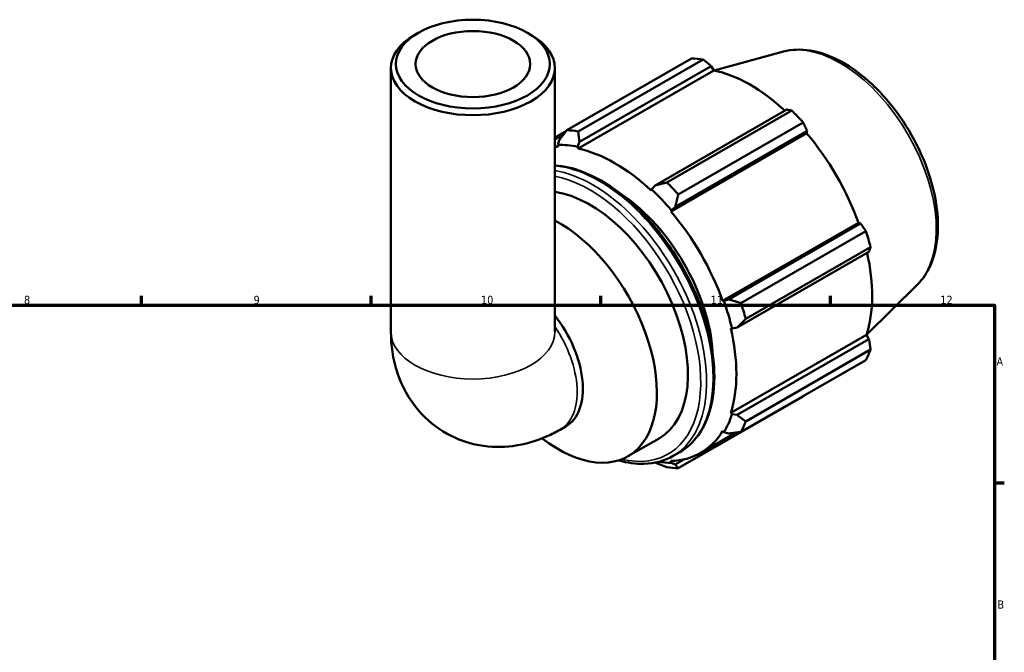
# Model space of a CAD drawing. Header units: millimetres. Extents: x 0 to 931, y 0 to 936.
# Tile 6 of 6: x 524 to 824, y 468 to 661. Entities that reach past the tile are written whole.
import ezdxf

# ---------------------------------------------------------------- set-up
doc = ezdxf.new("R2010")
doc.units = ezdxf.units.MM
for name, color, linetype, lineweight in [('Border (ISO)', 7, 'Continuous', 70), ('Visible (ISO)', 7, 'Continuous', 50), ('Visible Narrow (ISO)', 7, 'Continuous', 35)]:
    doc.layers.add(name, color=color, linetype=linetype, lineweight=lineweight)
doc.styles.add('Note Text (ISO)', font='tahoma.ttf')

# ---------------------------------------------------------------- blocks, each defined once
blk = doc.blocks.new('Borders Default Border')
at = {"layer": 'Border (ISO)'}
for p, q in [((560.67, 574), (560.67, 576.9)), ((630.75, 574), (630.75, 576.9)), ((700.83, 574), (700.83, 576.9)), ((770.92, 574), (770.92, 576.9)), ((821, 519.75), (823.9, 519.75))]:
    blk.add_line(p, q, dxfattribs=at)
at = {"layer": 'Border (ISO)', "flags": 128}
blk.add_lwpolyline([(20, 20), (20, 574), (821, 574), (821, 20), (20, 20)], dxfattribs=at)
at = {"layer": 'Border (ISO)', "color": 232, "true_color": 0xca0064, "char_height": 2.5, "attachment_point": 7, "style": 'Note Text (ISO)'}
for s, insert in [('8', (524.81, 574.34)), ('9', (594.88, 574.35)), ('10', (664.29, 574.35)), ('11', (734.37, 574.4)), ('12', (804.46, 574.4)), ('A', (821.59, 555.62)), ('B', (821.89, 481.38))]:
    blk.add_mtext(s, dxfattribs=dict(at, insert=insert))

msp = doc.modelspace()

# ---------------------------------------------------------------- linework, layer by layer
at = {"layer": 'Visible (ISO)'}
for p, q in [((645.122, 657.174), (644.057, 656.556)), ((678.484, 657.174), (679.549, 656.556)), ((690.445, 627.42), (728.564, 649.371)), ((732.051, 649.032), (693.933, 627.082)), ((756.548, 651.417), (735.415, 645.685)), ((636.803, 565.887), (636.803, 646.415)), ((686.803, 565.887), (686.803, 646.415)), ((694.33, 623.841), (734.565, 647.011)), ((734.565, 647.011), (735.315, 645.707)), ((693.891, 621.852), (735.315, 645.707)), ((757.632, 633.728), (717.396, 610.558)), ((720.989, 611.501), (759.107, 633.452)), ((762.595, 629.773), (724.477, 607.823)), ((690.326, 627.266), (686.803, 625.237)), ((686.803, 624.567), (689.395, 626.06)), ((722.22, 602.673), (763.644, 626.527)), ((723.573, 604.044), (763.808, 627.214)), ((763.808, 627.214), (763.644, 626.527)), ((688.153, 624.44), (687.723, 622.948)), ((687.723, 622.948), (687.908, 622.432)), ((693.771, 622.362), (694.33, 623.841)), ((693.891, 621.852), (693.771, 622.362)), ((717.396, 610.558), (716.357, 609.356)), ((716.357, 609.356), (716.237, 608.984)), ((722.405, 602.976), (723.573, 604.044)), ((722.22, 602.673), (722.405, 602.976)), ((738.021, 575.306), (779.445, 599.16)), ((780.118, 598.963), (739.883, 575.793)), ((779.445, 599.16), (780.118, 598.963)), ((743.608, 574.686), (781.726, 596.637)), ((742.441, 567.179), (782.677, 590.349)), ((783.171, 591.773), (745.052, 569.822)), ((797.476, 580.344), (781.932, 564.963)), ((738.375, 575.315), (738.021, 575.306)), ((739.883, 575.793), (738.375, 575.315)), ((740.499, 566.96), (740.88, 566.88)), ((740.499, 541.125), (781.923, 564.979)), ((740.88, 566.88), (742.441, 567.179)), ((781.923, 564.979), (782.677, 563.68)), ((782.677, 563.68), (742.441, 540.51)), ((745.052, 538.54), (783.171, 560.491)), ((781.726, 557.291), (743.608, 535.34)), ((724.477, 524.238), (762.595, 546.188)), ((740.88, 540.766), (740.499, 541.125)), ((742.441, 540.51), (740.88, 540.766)), ((688.421, 536.015), (690.154, 537.013)), ((731.286, 528.914), (742.086, 535.133)), ((738.021, 535.634), (738.375, 535.217)), ((738.375, 535.217), (739.883, 534.842)), ((709.134, 527.893), (718.621, 533.356)), ((722.895, 527.994), (724.908, 529.153)), ((722.405, 525.949), (722.22, 526.464)), ((723.573, 525.377), (722.405, 525.949)), ((726.364, 526.984), (723.573, 525.377))]:
    msp.add_line(p, q, dxfattribs=at)
for major_axis in [(23.5, 0), (17.5, 0)]:
    msp.add_ellipse((661.803, 647.642), major_axis=major_axis, ratio=0.5758617, dxfattribs=at)
for centre, major_axis, ratio, start_param, end_param in [((661.803, 646.415), (-25, 0), 0.5758617, 5.5016397, 10.2063236), ((745.579, 597.78), (-28.195, 48.962), 0.5780931, 5.8451561, 5.9396837), ((746.488, 598.303), (26.222, -45.535), 0.5780931, 2.0696433, 2.6635608), ((745.579, 597.78), (28.195, -48.962), 0.5780931, 1.9181653, 2.0126929), ((707.461, 575.829), (-28.195, 48.962), 0.5780931, 5.8451561, 5.9396837), ((746.488, 598.303), (26.222, -45.535), 0.5780931, 1.2672974, 1.8781627), ((705.064, 574.448), (-26.222, 45.535), 0.5780931, 5.9796864, 6.0135058), ((705.064, 574.448), (-26.504, 46.024), 0.5780931, 5.8051535, 5.9796864), ((705.064, 574.448), (-26.222, 45.535), 0.5780931, 5.1942882, 5.8051535), ((707.461, 575.829), (-28.195, 48.962), 0.5780931, 5.059758, 5.1542856), ((697.474, 570.078), (21.146, -36.721), 0.5780931, 0, 2.7222593), ((705.064, 574.448), (21.146, -36.721), 0.5780931, 0.85874, 2.2828526), ((705.064, 574.448), (26.504, -46.024), 0.5780931, 1.8781627, 2.0526956), ((705.064, 574.448), (-26.222, 45.535), 0.5780931, 4.4088901, 5.0197553), ((687.987, 564.615), (21.146, -36.721), 0.5780931, 5.3307025, 8.6808438), ((745.579, 597.78), (28.195, -48.962), 0.5780931, 1.1327672, 1.2272947), ((746.488, 598.303), (26.222, -45.535), 0.5780931, 0.4818993, 1.0759774), ((705.064, 574.448), (26.504, -46.024), 0.5780931, 1.0927645, 1.2672974), ((707.461, 575.829), (-28.195, 48.962), 0.5780931, 4.2743598, 4.3688874), ((677.678, 558.678), (12.476, -21.665), 0.5780931, 0, 1.8157343), ((705.064, 574.448), (-26.222, 45.535), 0.5780931, 3.6234919, 4.2343571), ((745.579, 597.78), (28.195, -48.962), 0.5780931, 0.347369, 0.4418966), ((705.064, 574.448), (26.504, -46.024), 0.5780931, 0.3073663, 0.4818993), ((707.461, 575.829), (28.195, -48.962), 0.5780931, 0.347369, 0.4418966), ((705.064, 574.448), (26.222, -45.535), 0.5780931, 5.9796864, 6.5905516), ((705.064, 574.448), (26.504, -46.024), 0.5780931, 5.8625796, 5.9796864), ((707.461, 575.829), (28.195, -48.962), 0.5780931, 5.8451561, 5.9396837)]:
    msp.add_ellipse(centre, major_axis=major_axis, ratio=ratio, start_param=start_param, end_param=end_param, dxfattribs=at)
for points, knots in [([(756.548, 651.417), (759.122, 652.115), (761.897, 652.206), (767.842, 651.258), (771.03, 650.102), (777.448, 646.613), (780.675, 644.226), (786.754, 638.516), (789.604, 635.196), (794.656, 627.971), (796.86, 624.071), (800.422, 616.056), (801.78, 611.943), (803.502, 603.871), (803.863, 599.914), (803.482, 592.537), (802.742, 589.111), (800.422, 583.921), (799.104, 581.955), (797.476, 580.344)], [5.6508865, 5.6508865, 5.6508865, 5.6508865, 5.9375323, 5.9375323, 6.2552526, 6.2552526, 6.5877037, 6.5877037, 6.9195397, 6.9195397, 7.2496192, 7.2496192, 7.5797848, 7.5797848, 7.9117999, 7.9117999, 8.2439261, 8.2439261, 8.4901479, 8.4901479, 8.4901479, 8.4901479]), ([(686.803, 616.703), (689.54, 616.522), (692.398, 615.857), (699.028, 613.309), (702.826, 611.127), (710.208, 605.506), (713.79, 602.062), (720.372, 594.276), (723.372, 589.937), (728.498, 580.796), (730.625, 575.996), (733.792, 566.406), (734.831, 561.617), (735.705, 552.517), (735.538, 548.208), (733.975, 540.519), (732.584, 537.132), (729.055, 532.205), (727.126, 530.43), (724.908, 529.153)], [5.8680691, 5.8680691, 5.8680691, 5.8680691, 6.1190089, 6.1190089, 6.4424578, 6.4424578, 6.7666833, 6.7666833, 7.0901839, 7.0901839, 7.4134007, 7.4134007, 7.7369762, 7.7369762, 8.0612676, 8.0612676, 8.384226, 8.384226, 8.6413135, 8.6413135, 8.6413135, 8.6413135]), ([(636.803, 565.887), (636.803, 561.91), (637.316, 557.688), (640.085, 549.43), (642.165, 545.412), (647.668, 539.064), (650.644, 536.602), (657.058, 533.056), (660.419, 531.896), (667.278, 530.647), (670.748, 530.634), (677.837, 531.525), (681.323, 532.613), (685.835, 534.609), (687.159, 535.289), (688.421, 536.015)], [3.1415927, 3.1415927, 3.1415927, 3.1415927, 3.4557519, 3.4557519, 3.7308719, 3.7308719, 3.9390517, 3.9390517, 4.132108, 4.132108, 4.3410756, 4.3410756, 4.5974913, 4.5974913, 4.712389, 4.712389, 4.712389, 4.712389]), ([(722.895, 527.994), (720.267, 526.48), (717.239, 525.672), (711.531, 525.533), (708.938, 525.892), (706.291, 526.645)], [2.3581282, 2.3581282, 2.3581282, 2.3581282, 2.66277938, 2.66277938, 2.89489659, 2.89489659, 2.89489659, 2.89489659])]:
    msp.add_open_spline(points, degree=3, knots=knots, dxfattribs=at)
for points, weights in [([(734.565, 647.011), (733.339, 648.004), (732.051, 649.032)], [1.00197098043, 1.00139382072, 1]), ([(759.107, 633.452), (758.359, 633.596), (757.632, 633.728)], [1, 1.00139382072, 1.00197098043]), ([(763.808, 627.214), (763.219, 628.47), (762.595, 629.773)], [1.00197098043, 1.00139382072, 1]), ([(690.445, 627.42), (689.26, 625.891), (688.153, 624.44)], [1.01723807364, 1.01220481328, 1.00637425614]), ([(694.33, 623.841), (694.12, 625.419), (693.933, 627.082)], [1.00637425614, 1.01220481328, 1.01723807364]), ([(720.989, 611.501), (719.14, 611.011), (717.396, 610.558)], [1.01723807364, 1.01220481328, 1.00637425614]), ([(723.573, 604.044), (724, 605.885), (724.477, 607.823)], [1.00637425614, 1.01220481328, 1.01723807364]), ([(781.726, 596.637), (780.911, 597.827), (780.118, 598.963)], [1, 1.00139382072, 1.00197098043]), ([(782.677, 590.349), (782.924, 591.049), (783.171, 591.773)], [1.00197098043, 1.00139382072, 1]), ([(743.608, 574.686), (741.692, 575.242), (739.883, 575.793)], [1.01723807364, 1.01220481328, 1.00637425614]), ([(742.441, 567.179), (743.705, 568.464), (745.052, 569.822)], [1.00637425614, 1.01220481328, 1.01723807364]), ([(783.171, 560.491), (782.924, 562.121), (782.677, 563.68)], [1, 1.00139382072, 1.00197098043]), ([(762.595, 546.188), (762.626, 546.249), (762.658, 546.31)], [1, 1.00007024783, 1.00013842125]), ([(745.052, 538.54), (743.705, 539.536), (742.441, 540.51)], [1.01723807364, 1.01220481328, 1.00637425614]), ([(739.883, 534.842), (741.692, 535.077), (743.608, 535.34)], [1.00637425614, 1.01220481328, 1.01723807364]), ([(717.428, 525.963), (719.157, 525.274), (720.989, 524.576)], [1.00648033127, 1.01225062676, 1.01723807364]), ([(724.477, 524.238), (724, 524.81), (723.573, 525.377)], [1.01723807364, 1.01220481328, 1.00637425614])]:
    msp.add_rational_spline(points, weights, degree=2, dxfattribs=at)
at = {"layer": 'Visible Narrow (ISO)'}
for centre, major_axis, ratio, start_param, end_param in [((773.883, 614.079), (-20.7, 35.946), 0.5780931, 3.2927583, 6.1320197), ((700.378, 571.75), (-24.53, 42.597), 0.5780931, 3.1415927, 5.9009611), ((698.365, 570.591), (24.53, -42.597), 0.5780931, 0, 2.6972386), ((697.474, 570.078), (23.901, -41.505), 0.5780931, 5.7911891, 8.961867), ((661.803, 565.887), (25, 0), 0.5758617, 3.1415927, 6.2831853), ((675.945, 557.68), (12.476, -21.665), 0.5780931, 0, 1.6967392)]:
    msp.add_ellipse(centre, major_axis=major_axis, ratio=ratio, start_param=start_param, end_param=end_param, dxfattribs=at)

# ---------------------------------------------------------------- block references
msp.add_blockref('Borders Default Border', (0, 0))

doc.saveas('drawing.dxf')
